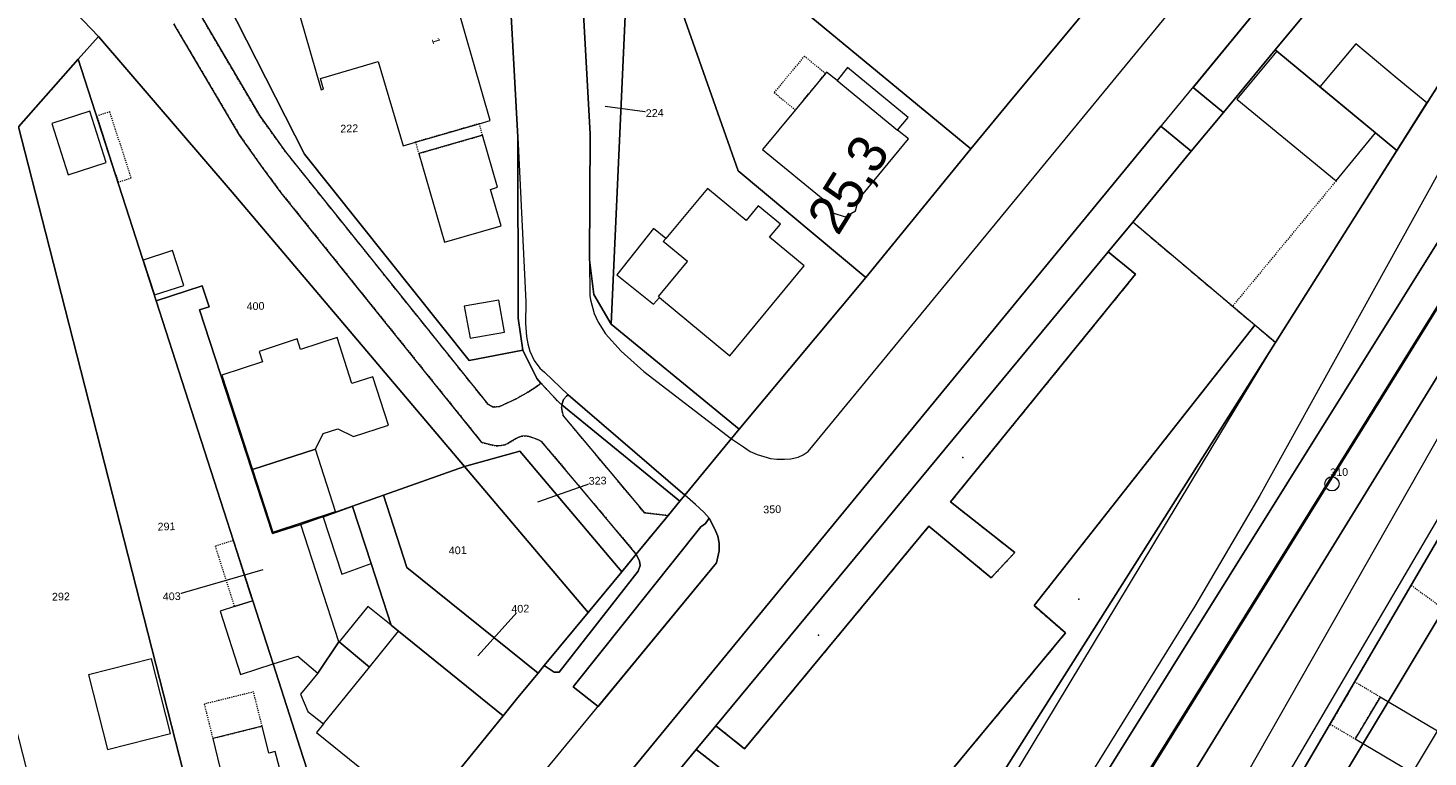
# Model space of a CAD drawing. Header units: millimetres. Extents: x -191 to 81095, y -508122 to 28741.
# Tile 196 of 255: x 5096 to 5223, y 10449 to 10515. Entities that reach past the tile are written whole.
import ezdxf
from ezdxf.enums import TextEntityAlignment as Align

# ---------------------------------------------------------------- set-up
doc = ezdxf.new("R2010")
doc.units = ezdxf.units.MM
for name, pattern in [('VE22-087 DB - VST Hervest-Dorsten ALK VA2736$0$1', [0]), ('VE22-087 DB - VST Hervest-Dorsten ALK VA2736$0$2', [0.16, 0.06, -0.1]), ('VE22-087 DB - VST Hervest-Dorsten ALK VA2736$0$3', [0.26, 0.11, -0.15])]:
    doc.linetypes.add(name, pattern=pattern)
doc.layers.get('0').update_dxf_attribs({"color": 251})
for name, color, linetype, lineweight in [('240620_Dorsten Achse$0$EB-62273R-A-ACHSE', 1, 'Continuous', 35), ('240620_Dorsten Achse$0$EB-62273S-A-KM', 1, 'Continuous', 18), ('240620_Dorsten Achse$0$EB-62273S-A-KMTXT', 1, 'Continuous', 35), ('VE22-087 DB - VST Hervest-Dorsten ALK VA2736$0$AX_Bahnverkehr', 7, 'VE22-087 DB - VST Hervest-Dorsten ALK VA2736$0$1', 18), ('VE22-087 DB - VST Hervest-Dorsten ALK VA2736$0$AX_Bauteil', 7, 'VE22-087 DB - VST Hervest-Dorsten ALK VA2736$0$1', 18), ('VE22-087 DB - VST Hervest-Dorsten ALK VA2736$0$AX_BesondererBauwerkspunkt_G2100', 7, 'VE22-087 DB - VST Hervest-Dorsten ALK VA2736$0$1', 18), ('VE22-087 DB - VST Hervest-Dorsten ALK VA2736$0$AX_Flurstueck', 9, 'VE22-087 DB - VST Hervest-Dorsten ALK VA2736$0$1', 18), ('VE22-087 DB - VST Hervest-Dorsten ALK VA2736$0$AX_Gebaeude', 7, 'VE22-087 DB - VST Hervest-Dorsten ALK VA2736$0$1', 18), ('VE22-087 DB - VST Hervest-Dorsten ALK VA2736$0$AX_Gehoelz', 7, 'VE22-087 DB - VST Hervest-Dorsten ALK VA2736$0$1', 18), ('VE22-087 DB - VST Hervest-Dorsten ALK VA2736$0$AX_Gelaendekante', 7, 'VE22-087 DB - VST Hervest-Dorsten ALK VA2736$0$1', 18), ('VE22-087 DB - VST Hervest-Dorsten ALK VA2736$0$AX_Gleis', 7, 'VE22-087 DB - VST Hervest-Dorsten ALK VA2736$0$1', 18), ('VE22-087 DB - VST Hervest-Dorsten ALK VA2736$0$AX_LagebezeichnungMitHausnummer', 7, 'VE22-087 DB - VST Hervest-Dorsten ALK VA2736$0$1', 18), ('VE22-087 DB - VST Hervest-Dorsten ALK VA2736$0$AX_SonstigesBauwerkOderSonstigeEinrichtung', 7, 'VE22-087 DB - VST Hervest-Dorsten ALK VA2736$0$1', 18), ('VE22-087 DB - VST Hervest-Dorsten ALK VA2736$0$AX_SportFreizeitUndErholungsflaeche', 7, 'VE22-087 DB - VST Hervest-Dorsten ALK VA2736$0$1', 18), ('VE22-087 DB - VST Hervest-Dorsten ALK VA2736$0$AX_Strassenverkehr', 7, 'VE22-087 DB - VST Hervest-Dorsten ALK VA2736$0$1', 18), ('VE22-087 DB - VST Hervest-Dorsten ALK VA2736$0$AX_Strassenverkehrsanlage', 7, 'VE22-087 DB - VST Hervest-Dorsten ALK VA2736$0$1', 18), ('VE22-087 DB - VST Hervest-Dorsten ALK VA2736$0$AX_Vegetationsmerkmal', 7, 'VE22-087 DB - VST Hervest-Dorsten ALK VA2736$0$1', 18), ('VE22-087 DB - VST Hervest-Dorsten ALK VA2736$0$AX_Weg', 7, 'VE22-087 DB - VST Hervest-Dorsten ALK VA2736$0$1', 18), ('VE22-087 DB - VST Hervest-Dorsten ALK VA2736$0$AX_Wohnbauflaeche', 7, 'VE22-087 DB - VST Hervest-Dorsten ALK VA2736$0$1', 18)]:
    doc.layers.add(name, color=color, linetype=linetype, lineweight=lineweight)
doc.layers.add('XREF ALK Kataster', color=251, linetype='Continuous')
doc.styles.add('240620_Dorsten Achse$0$PROVI', font='PROVI.SHX')
doc.styles.add('VE22-087 DB - VST Hervest-Dorsten ALK VA2736$0$0', font='arial.ttf')

# ---------------------------------------------------------------- blocks, each defined once
blk = doc.blocks.new('VE22-087 DB - VST Hervest-Dorsten ALK VA2736$0$99')
at = {"color": 0}
blk.add_point((0, 0), dxfattribs=at)
blk = doc.blocks.new('VE22-087 DB - VST Hervest-Dorsten ALK VA2736')
at = {"layer": 'VE22-087 DB - VST Hervest-Dorsten ALK VA2736$0$AX_Bauteil', "color": 7, "linetype": 'VE22-087 DB - VST Hervest-Dorsten ALK VA2736$0$1', "lineweight": 13, "ltscale": 0.5}
for points in [[(5170.44, 10511.35, 0), (5169.48, 10510.17, 0), (5174.98, 10505.66, 0), (5175.94, 10506.83, 0)], [(5152.8, 10496.71, 0), (5149.45, 10492.51, 0), (5152.8, 10489.83, 0), (5153.32, 10490.45, 0), (5153.23, 10490.54, 0), (5155.88, 10493.71, 0), (5153.68, 10495.53, 0), (5153.91, 10495.81, 0)], [(5126.82, 10462.36, 0), (5124.22, 10459.14, 0), (5126.97, 10456.85, 0), (5129.61, 10460.1, 0), (5128.93, 10460.65, 0)], [(5124.22, 10459.14, 0), (5124.19, 10459.13, 0), (5122.27, 10456.29, 0), (5120.69, 10454.38, 0), (5121.35, 10452.8, 0), (5122.78, 10451.67, 0), (5126.97, 10456.85, 0)]]:
    blk.add_polyline3d(points, close=True, dxfattribs=at)
at = {"layer": 'VE22-087 DB - VST Hervest-Dorsten ALK VA2736$0$AX_Flurstueck', "linetype": 'VE22-087 DB - VST Hervest-Dorsten ALK VA2736$0$1', "lineweight": 13, "ltscale": 0.5}
for points in [[(5083.62, 10405.58, 0), (5099.65, 10409.48, 0), (5121.03, 10414.67, 0), (5125.7, 10416.9, 0), (5130.01, 10419.5, 0), (5133.99, 10422.58, 0), (5137.62, 10425.99, 0), (5141.01, 10429.65, 0), (5143.17, 10432.43, 0), (5143.82, 10433.25, 0), (5151.13, 10442.63, 0), (5156.68, 10449.34, 0), (5158.47, 10451.5, 0), (5194.11, 10494.6, 0), (5196.35, 10497.31, 0), (5201.68, 10503.75, 0), (5204.6, 10507.28, 0), (5209.3, 10512.97, 0), (5214.57, 10519.34, 0)], [(5194.5, 10519.45, 0), (5185.53, 10508.68, 0), (5181.64, 10503.97, 0), (5172.1, 10492.28, 0), (5160.59, 10478.48, 0), (5155.65, 10472.48, 0), (5155.19, 10471.92, 0), (5154.12, 10470.62, 0), (5151.22, 10467.12, 0), (5149.9, 10465.52, 0), (5146.84, 10461.81, 0), (5142.86, 10456.98, 0), (5142.3, 10456.3, 0), (5140.46, 10454.07, 0), (5139.12, 10452.42, 0), (5130.47, 10441.74, 0), (5130.4, 10441.65, 0), (5124.27, 10438.32, 0), (5113.81, 10432.63, 0), (5101.32, 10425.84, 0), (5062.6, 10416.44, 0)], [(5139.85, 10516.07, 0), (5140.46, 10505.04, 0), (5140.49, 10488.58, 0), (5140.9, 10485.67, 0), (5142.17, 10483.09, 0), (5142.56, 10482.67, 0), (5144.18, 10480.92, 0), (5144.45, 10480.7, 0), (5155.19, 10471.92, 0), (5155.65, 10472.48, 0), (5160.59, 10478.48, 0), (5148.94, 10488.03, 0), (5147.36, 10490.73, 0), (5146.97, 10493.89, 0), (5147.02, 10505.31, 0), (5146.38, 10516.8, 0)], [(5271.92, 10590.44, 0), (5268.85, 10584.39, 0), (5248.13, 10547.61, 0), (5240.47, 10535.52, 0), (5234.68, 10526.38, 0), (5220.38, 10503.81, 0), (5209.33, 10486.36, 0), (5164.57, 10415.7, 0), (5162.7, 10412.74, 0), (5140.32, 10377.43, 0), (5136.46, 10371.32, 0), (5147.64, 10372.96, 0), (5146.41, 10370.99, 0), (5147.22, 10370.44, 0), (5163.09, 10373.89, 0), (5165.26, 10377.38, 0), (5175.14, 10379.67, 0), (5184.78, 10395.72, 0), (5233.56, 10476.95, 0), (5276.93, 10550.33, 0), (5284.53, 10563.17, 0), (5290.12, 10572.45, 0)], [(5081.41, 10536, 0), (5102.32, 10514.17, 0), (5114.5, 10500.04, 0), (5135.61, 10475.09, 0), (5140.63, 10476.49, 0), (5149.9, 10465.52, 0), (5151.22, 10467.12, 0), (5154.12, 10470.62, 0), (5155.19, 10471.92, 0), (5144.45, 10480.7, 0), (5144.18, 10480.92, 0), (5142.56, 10482.67, 0), (5142.17, 10483.09, 0), (5140.9, 10485.67, 0), (5136.02, 10484.72, 0), (5121.05, 10503.48, 0), (5114.04, 10517.3, 0), (5109.79, 10525.67, 0), (5104.82, 10535.47, 0), (5096.31, 10552.22, 0), (5087.52, 10551.63, 0)], [(5148.4, 10507.85, 0), (5152.9, 10507.23, 0)], [(5142.28, 10471.86, 0), (5147.71, 10473.79, 0)], [(5117.26, 10465.69, 0), (5108.99, 10463.28, 0)], [(5136.83, 10457.88, 0), (5140.68, 10462.15, 0)]]:
    blk.add_polyline3d(points, dxfattribs=at)
for points in [[(5268.85, 10584.39, 0), (5226.87, 10534.09, 0), (5226.29, 10533.38, 0), (5223.29, 10529.79, 0), (5220.43, 10526.36, 0), (5216.25, 10521.35, 0), (5214.57, 10519.34, 0), (5209.3, 10512.97, 0), (5209.45, 10512.85, 0), (5218.44, 10505.41, 0), (5220.38, 10503.81, 0), (5234.68, 10526.38, 0), (5240.47, 10535.52, 0), (5248.13, 10547.61, 0)], [(5284.53, 10563.17, 0), (5276.93, 10550.33, 0), (5233.56, 10476.95, 0), (5184.78, 10395.72, 0), (5175.14, 10379.67, 0), (5200.69, 10385.57, 0), (5216.47, 10400.66, 0), (5233.88, 10417.3, 0), (5271.21, 10454.6, 0), (5273.57, 10456.96, 0), (5274.9, 10458.29, 0), (5296.33, 10479.7, 0), (5310.15, 10493.48, 0), (5308.99, 10496.62, 0), (5305.06, 10507.24, 0), (5303.88, 10512.51, 0), (5299.83, 10530.5, 0), (5290.65, 10571.27, 0), (5290.12, 10572.45, 0)], [(5178.85, 10532.36, 0), (5174.94, 10545.59, 0), (5172.11, 10555.22, 0), (5160.56, 10541.22, 0), (5159.32, 10539.72, 0), (5150.81, 10529.42, 0), (5181.64, 10503.97, 0), (5185.53, 10508.68, 0), (5194.5, 10519.45, 0), (5190.27, 10522.94, 0), (5186.03, 10526.45, 0)], [(5051.39, 10536.55, 0), (5048.65, 10533.9, 0), (5044.01, 10529.42, 0), (5035.43, 10521.11, 0), (5044.05, 10504.17, 0), (5065.76, 10488.07, 0), (5071.96, 10488.38, 0), (5083.17, 10496.86, 0), (5094.77, 10505.64, 0), (5095.06, 10505.96, 0), (5100.5, 10512.11, 0), (5102.32, 10514.17, 0), (5081.41, 10536, 0)], [(5148.94, 10488.03, 0), (5150.81, 10529.42, 0), (5145.11, 10528.18, 0), (5146.38, 10516.8, 0), (5147.02, 10505.31, 0), (5146.97, 10493.89, 0), (5147.36, 10490.73, 0)], [(5160.48, 10501.97, 0), (5150.81, 10529.42, 0), (5148.94, 10488.03, 0), (5160.59, 10478.48, 0), (5172.1, 10492.28, 0)], [(5181.64, 10503.97, 0), (5150.81, 10529.42, 0), (5160.48, 10501.97, 0), (5172.1, 10492.28, 0)], [(5121.05, 10503.48, 0), (5136.02, 10484.72, 0), (5140.9, 10485.67, 0), (5140.49, 10488.58, 0), (5140.46, 10505.04, 0), (5139.85, 10516.07, 0), (5138.91, 10524.52, 0), (5114.04, 10517.3, 0)], [(5112.38, 10489.6, 0), (5111.51, 10489.32, 0), (5118.14, 10468.99, 0), (5120.72, 10469.81, 0), (5125.42, 10471.48, 0), (5128.24, 10472.48, 0), (5135.61, 10475.09, 0), (5114.5, 10500.04, 0), (5102.32, 10514.17, 0), (5100.5, 10512.11, 0), (5107.57, 10490.14, 0), (5111.76, 10491.51, 0)], [(5218.44, 10505.41, 0), (5209.45, 10512.85, 0), (5209.3, 10512.97, 0), (5204.6, 10507.28, 0), (5201.68, 10503.75, 0), (5196.35, 10497.31, 0), (5194.11, 10494.6, 0), (5158.47, 10451.5, 0), (5156.68, 10449.34, 0), (5151.13, 10442.63, 0), (5143.82, 10433.25, 0), (5143.17, 10432.43, 0), (5164.57, 10415.7, 0), (5209.33, 10486.36, 0), (5220.38, 10503.81, 0)], [(5107.57, 10490.14, 0), (5100.5, 10512.11, 0), (5095.06, 10505.96, 0), (5097.51, 10496.38, 0), (5110.4, 10445.95, 0), (5110.58, 10445.26, 0), (5112.83, 10436.47, 0), (5113.81, 10432.63, 0), (5124.27, 10438.32, 0), (5120.67, 10449.47, 0), (5118.2, 10457.14, 0), (5116.35, 10462.88, 0)], [(5097.51, 10496.38, 0), (5095.06, 10505.96, 0), (5094.77, 10505.64, 0), (5083.17, 10496.86, 0), (5085.01, 10489.62, 0), (5101.32, 10425.84, 0), (5113.81, 10432.63, 0), (5112.83, 10436.47, 0), (5110.58, 10445.26, 0), (5110.4, 10445.95, 0)], [(5128.93, 10460.65, 0), (5127.12, 10466.25, 0), (5125.43, 10471.45, 0), (5125.42, 10471.48, 0), (5120.72, 10469.81, 0), (5118.14, 10468.99, 0), (5111.51, 10489.32, 0), (5112.38, 10489.6, 0), (5111.76, 10491.51, 0), (5107.57, 10490.14, 0), (5116.35, 10462.88, 0), (5118.2, 10457.14, 0), (5120.67, 10449.47, 0), (5124.27, 10438.32, 0), (5130.4, 10441.65, 0), (5130.47, 10441.74, 0), (5139.12, 10452.42, 0), (5129.61, 10460.1, 0)], [(5140.63, 10476.49, 0), (5135.61, 10475.09, 0), (5146.84, 10461.81, 0), (5149.9, 10465.52, 0)], [(5135.61, 10475.09, 0), (5128.24, 10472.48, 0), (5130.37, 10465.89, 0), (5142.3, 10456.3, 0), (5142.86, 10456.98, 0), (5146.84, 10461.81, 0)], [(5130.37, 10465.89, 0), (5128.24, 10472.48, 0), (5125.42, 10471.48, 0), (5125.43, 10471.45, 0), (5127.12, 10466.25, 0), (5128.93, 10460.65, 0), (5129.61, 10460.1, 0), (5139.12, 10452.42, 0), (5140.46, 10454.07, 0), (5142.3, 10456.3, 0)]]:
    blk.add_polyline3d(points, close=True, dxfattribs=at)
at = {"layer": 'VE22-087 DB - VST Hervest-Dorsten ALK VA2736$0$AX_Gebaeude', "color": 7, "linetype": 'VE22-087 DB - VST Hervest-Dorsten ALK VA2736$0$1', "lineweight": 13, "ltscale": 0.5}
for points in [[(5209.45, 10512.85, 0), (5205.81, 10508.48, 0), (5214.84, 10501.05, 0), (5218.44, 10505.41, 0), (5213.38, 10509.6, 0)], [(5216.63, 10513.51, 0), (5213.38, 10509.6, 0), (5218.44, 10505.41, 0), (5220.37, 10503.83, 0), (5223.1, 10508.14, 0), (5220.41, 10510.37, 0)], [(5170.44, 10511.35, 0), (5169.48, 10510.17, 0), (5168.53, 10510.93, 0), (5168.42, 10510.81, 0), (5165.68, 10507.5, 0), (5162.7, 10503.92, 0), (5168.56, 10499.11, 0), (5169.1, 10498.15, 0), (5170.2, 10497.8, 0), (5171.15, 10498.34, 0), (5171.44, 10499.37, 0), (5175.97, 10504.87, 0), (5174.98, 10505.66, 0), (5175.94, 10506.83, 0)], [(5101.54, 10507.38, 0), (5098.09, 10506.26, 0), (5099.58, 10501.61, 0), (5103.04, 10502.73, 0)], [(5131.45, 10503.54, 0), (5133.79, 10495.48, 0), (5138.93, 10496.97, 0), (5137.98, 10500.28, 0), (5138.62, 10500.47, 0), (5137.25, 10505.21, 0)], [(5157.69, 10500.37, 0), (5153.91, 10495.81, 0), (5152.8, 10496.71, 0), (5149.45, 10492.51, 0), (5152.8, 10489.83, 0), (5153.32, 10490.45, 0), (5159.72, 10485.16, 0), (5166.5, 10493.32, 0), (5163.33, 10495.95, 0), (5164.32, 10497.12, 0), (5162.3, 10498.8, 0), (5161.2, 10497.46, 0)], [(5109.06, 10494.72, 0), (5106.39, 10493.86, 0), (5107.41, 10490.68, 0), (5110.08, 10491.55, 0)], [(5138.72, 10490.21, 0), (5135.59, 10489.66, 0), (5136.11, 10486.75, 0), (5139.23, 10487.3, 0)], [(5124.03, 10486.8, 0), (5120.7, 10485.73, 0), (5120.39, 10486.68, 0), (5116.93, 10485.55, 0), (5117.24, 10484.59, 0), (5113.55, 10483.38, 0), (5116.33, 10474.82, 0), (5122.05, 10476.67, 0), (5122.77, 10478.09, 0), (5124.09, 10478.51, 0), (5125.51, 10477.8, 0), (5128.7, 10478.84, 0), (5127.28, 10483.25, 0), (5125.37, 10482.64, 0)], [(5123.89, 10470.98, 0), (5122.05, 10476.67, 0), (5116.33, 10474.82, 0), (5118.18, 10469.11, 0)], [(5125.43, 10471.45, 0), (5122.75, 10470.49, 0), (5124.47, 10465.3, 0), (5127.12, 10466.25, 0)], [(5116.35, 10462.88, 0), (5116.35, 10462.88, 0), (5114.7, 10462.34, 0), (5113.38, 10461.92, 0), (5115.23, 10456.18, 0), (5118.2, 10457.14, 0)], [(5121.35, 10452.8, 0), (5122.78, 10451.67, 0), (5122.15, 10450.89, 0), (5128.93, 10445.41, 0), (5127.95, 10444.2, 0), (5128.03, 10444.13, 0), (5130.4, 10441.8, 0), (5130.47, 10441.74, 0), (5139.12, 10452.42, 0), (5129.61, 10460.1, 0), (5128.93, 10460.65, 0), (5126.82, 10462.36, 0), (5124.22, 10459.14, 0), (5124.19, 10459.13, 0), (5122.27, 10456.29, 0), (5120.69, 10454.38, 0)], [(5107.14, 10457.6, 0), (5101.42, 10456.14, 0), (5103.16, 10449.34, 0), (5108.88, 10450.8, 0)], [(5216.58, 10450.31, 0), (5221.78, 10447.22, 0), (5224.05, 10451.03, 0), (5218.85, 10454.12, 0)]]:
    blk.add_polyline3d(points, close=True, dxfattribs=at)
blk.add_polyline3d([(5120.61, 10440.83, 0), (5118.4, 10449.17, 0), (5117.82, 10449.03, 0), (5117.21, 10451.48, 0), (5112.72, 10450.36, 0), (5113.59, 10446.83, 0)], dxfattribs=at)
at = {"layer": 'VE22-087 DB - VST Hervest-Dorsten ALK VA2736$0$AX_SonstigesBauwerkOderSonstigeEinrichtung', "color": 7, "linetype": 'VE22-087 DB - VST Hervest-Dorsten ALK VA2736$0$3', "lineweight": 13, "ltscale": 0.5}
for points in [[(5166.51, 10512.4, 0), (5163.76, 10509.09, 0), (5165.68, 10507.5, 0), (5168.42, 10510.81, 0)], [(5103.37, 10507.33, 0), (5102.18, 10506.95, 0), (5104.11, 10500.95, 0), (5105.3, 10501.33, 0)], [(5131.45, 10503.54, 0), (5137.25, 10505.21, 0), (5136.94, 10506.25, 0), (5131.15, 10504.58, 0)], [(5114.58, 10468.37, 0), (5112.93, 10467.84, 0), (5114.7, 10462.34, 0), (5116.35, 10462.88, 0)], [(5116.43, 10454.59, 0), (5111.95, 10453.48, 0), (5112.72, 10450.36, 0), (5117.21, 10451.48, 0)], [(5216.54, 10455.49, 0), (5214.31, 10451.66, 0), (5216.58, 10450.31, 0), (5218.85, 10454.12, 0)]]:
    blk.add_polyline3d(points, close=True, dxfattribs=at)
for points in [[(5199.67, 10501.33, 0), (5196.35, 10497.31, 0), (5207.45, 10487.94, 0), (5209.33, 10486.36, 0)], [(5214.84, 10501.05, 0), (5205.42, 10489.65, 0)], [(5221.68, 10464.28, 0), (5224.66, 10462.12, 0), (5242.02, 10449.56, 0)]]:
    blk.add_polyline3d(points, dxfattribs=at)
at = {"layer": 'VE22-087 DB - VST Hervest-Dorsten ALK VA2736$0$AX_SportFreizeitUndErholungsflaeche', "color": 253, "linetype": 'VE22-087 DB - VST Hervest-Dorsten ALK VA2736$0$1', "lineweight": 13, "ltscale": 0.5, "true_color": 0x999999}
blk.add_polyline3d([(5081.41, 10536, 0), (5051.39, 10536.55, 0), (5048.65, 10533.9, 0), (5044.01, 10529.42, 0), (5035.43, 10521.11, 0), (5044.05, 10504.17, 0), (5065.76, 10488.07, 0), (5071.96, 10488.38, 0), (5083.17, 10496.86, 0), (5094.77, 10505.64, 0), (5095.06, 10505.96, 0), (5100.5, 10512.11, 0), (5102.32, 10514.17, 0)], close=True, dxfattribs=at)
at = {"layer": 'VE22-087 DB - VST Hervest-Dorsten ALK VA2736$0$AX_Strassenverkehr', "color": 253, "linetype": 'VE22-087 DB - VST Hervest-Dorsten ALK VA2736$0$1', "lineweight": 13, "ltscale": 0.5, "true_color": 0x999999}
for points in [[(5213.46, 10523.69, 0), (5201.84, 10509.56, 0), (5204.6, 10507.28, 0), (5209.3, 10512.97, 0), (5214.57, 10519.34, 0), (5216.25, 10521.35, 0)], [(5157.86, 10470.38, 0), (5157.51, 10469.89, 0), (5157.08, 10469.6, 0), (5145.49, 10455.04, 0), (5147.75, 10453.26, 0), (5158.51, 10466.33, 0), (5158.75, 10467.41, 0), (5158.77, 10468.12, 0), (5158.63, 10468.75, 0), (5158.37, 10469.39, 0)], [(5157.86, 10470.38, 0), (5158.37, 10469.39, 0), (5158.63, 10468.75, 0), (5158.77, 10468.12, 0), (5158.75, 10467.41, 0), (5158.51, 10466.33, 0), (5147.75, 10453.26, 0), (5145.49, 10455.04, 0), (5157.08, 10469.6, 0), (5157.51, 10469.89, 0)], [(5151.22, 10467.12, 0), (5149.9, 10465.52, 0), (5146.84, 10461.81, 0), (5142.86, 10456.98, 0), (5143.75, 10456.37, 0), (5144.21, 10456.39, 0), (5151.41, 10465.56, 0), (5151.59, 10466.09, 0), (5151.52, 10466.47, 0)]]:
    blk.add_polyline3d(points, close=True, dxfattribs=at)
at = {"layer": 'VE22-087 DB - VST Hervest-Dorsten ALK VA2736$0$AX_Strassenverkehrsanlage', "color": 7, "linetype": 'VE22-087 DB - VST Hervest-Dorsten ALK VA2736$0$1', "lineweight": 13, "ltscale": 0.5, "true_color": 0xf7f7f0}
for points in [[(5159.88, 10477.61, 0), (5160.98, 10476.86, 0), (5161.59, 10476.46, 0), (5162.22, 10476.18, 0), (5162.82, 10475.99, 0), (5163.44, 10475.81, 0), (5163.99, 10475.74, 0), (5164.7, 10475.74, 0), (5165.28, 10475.78, 0), (5165.94, 10475.92, 0), (5166.38, 10476.14, 0), (5166.84, 10476.45, 0), (5203.99, 10521.63, 0), (5211.15, 10530.28, 0), (5212.23, 10531.59, 0), (5214.22, 10533.99, 0), (5265.52, 10596.52, 0)], [(5146.97, 10493.89, 0), (5147, 10490.62, 0), (5147.07, 10490.23, 0), (5147.38, 10489.01, 0), (5147.77, 10488.2, 0), (5148.44, 10487.15, 0), (5149.84, 10485.56, 0), (5151.9, 10483.73, 0), (5159.88, 10477.61, 0)]]:
    blk.add_polyline3d(points, dxfattribs=at)
at = {"layer": 'VE22-087 DB - VST Hervest-Dorsten ALK VA2736$0$AX_BesondererBauwerkspunkt_G2100', "color": 7, "xscale": 0.5, "yscale": 0.5, "zscale": 0.5}
for p, rotation in [((5136.94, 10506.25), 1.589567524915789), ((5131.15, 10504.58), 1.589567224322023)]:
    blk.add_blockref('VE22-087 DB - VST Hervest-Dorsten ALK VA2736$0$99', p, dxfattribs=dict(at, rotation=rotation))
at = {"layer": 'VE22-087 DB - VST Hervest-Dorsten ALK VA2736$0$AX_Vegetationsmerkmal', "color": 7, "xscale": 0.5, "yscale": 0.5, "zscale": 0.5}
for p, rotation in [((5180.92, 10475.9), 1.58956130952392), ((5191.47, 10463.02), 1.589558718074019), ((5167.8, 10459.75), 1.589558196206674)]:
    blk.add_blockref('VE22-087 DB - VST Hervest-Dorsten ALK VA2736$0$99', p, dxfattribs=dict(at, rotation=rotation))
at = {"layer": 'VE22-087 DB - VST Hervest-Dorsten ALK VA2736$0$AX_Flurstueck', "char_height": 0.7, "attachment_point": 2, "rotation": 1.5896, "style": 'VE22-087 DB - VST Hervest-Dorsten ALK VA2736$0$0', "bg_fill": 3, "box_fill_scale": 1, "bg_fill_color": 256, "bg_fill_transparency": 0}
for s, insert in [('224', (5152.89, 10507.58)), ('222', (5125.12, 10506.17)), ('400', (5116.6, 10490.02)), ('310', (5215.11, 10474.92)), ('323', (5147.7, 10474.14)), ('350', (5163.57, 10471.54)), ('291', (5108.51, 10469.98)), ('401', (5134.98, 10467.81)), ('292', (5098.91, 10463.61)), ('403', (5108.98, 10463.63)), ('402', (5140.67, 10462.5))]:
    blk.add_mtext(s, dxfattribs=dict(at, insert=insert))
at = {"layer": 'VE22-087 DB - VST Hervest-Dorsten ALK VA2736$0$AX_LagebezeichnungMitHausnummer', "color": 7, "insert": (5133.37, 10513.89), "char_height": 0.7, "attachment_point": 2, "rotation": 286.2506, "style": 'VE22-087 DB - VST Hervest-Dorsten ALK VA2736$0$0', "bg_fill": 3, "box_fill_scale": 1, "bg_fill_color": 256, "bg_fill_transparency": 0}
blk.add_mtext('1', dxfattribs=at)
at = {"layer": 'VE22-087 DB - VST Hervest-Dorsten ALK VA2736$0$AX_Bahnverkehr', "color": 253, "linetype": 'VE22-087 DB - VST Hervest-Dorsten ALK VA2736$0$1', "lineweight": 13, "ltscale": 0.5, "true_color": 0x999999}
blk.add_polyline3d([(5278.67, 10582.92, 0), (5152.56, 10380.9, 0), (5147.64, 10372.96, 0), (5146.41, 10370.99, 0), (5147.22, 10370.44, 0), (5163.09, 10373.89, 0), (5165.26, 10377.38, 0), (5170.4, 10385.64, 0), (5165.69, 10388.39, 0), (5284.61, 10581.73, 0), (5285.01, 10582.48, 0), (5280.23, 10585.33, 0)], close=True, dxfattribs=at)
at = {"layer": 'VE22-087 DB - VST Hervest-Dorsten ALK VA2736$0$AX_Gebaeude', "color": 7, "linetype": 'VE22-087 DB - VST Hervest-Dorsten ALK VA2736$0$1', "lineweight": 13, "ltscale": 0.5}
for points in [[(5137.95, 10506.54, 0), (5134.09, 10519.97, 0), (5125.66, 10517.53, 0), (5120.63, 10516.07, 0), (5122.58, 10509.33, 0), (5122.8, 10509.39, 0), (5122.51, 10510.37, 0), (5127.77, 10511.91, 0), (5130.03, 10504.25, 0), (5131.15, 10504.58, 0), (5136.94, 10506.25, 0)], [(5124.19, 10459.13, 0), (5120.72, 10469.81, 0), (5118.14, 10468.99, 0), (5111.51, 10489.32, 0), (5112.38, 10489.6, 0), (5111.76, 10491.51, 0), (5107.57, 10490.14, 0), (5116.35, 10462.88, 0), (5118.2, 10457.14, 0), (5120.46, 10457.85, 0), (5122.27, 10456.29, 0)]]:
    blk.add_polyline3d(points, close=True, dxfattribs=at)
at = {"layer": 'VE22-087 DB - VST Hervest-Dorsten ALK VA2736$0$AX_Gehoelz', "color": 3, "linetype": 'VE22-087 DB - VST Hervest-Dorsten ALK VA2736$0$1', "lineweight": 13, "ltscale": 0.5, "true_color": 0x00ff00}
for points in [[(5271.92, 10590.44, 0), (5268.85, 10584.39, 0), (5248.13, 10547.61, 0), (5240.47, 10535.52, 0), (5234.68, 10526.38, 0), (5220.38, 10503.81, 0), (5209.33, 10486.36, 0), (5164.57, 10415.7, 0), (5162.7, 10412.74, 0), (5140.32, 10377.43, 0), (5136.46, 10371.32, 0), (5147.64, 10372.96, 0), (5152.56, 10380.9, 0), (5278.67, 10582.92, 0), (5280.23, 10585.33, 0), (5280.8, 10586.26, 0), (5278.3, 10587.82, 0), (5276.49, 10588.77, 0), (5275.08, 10589.44, 0), (5273.33, 10590.05, 0)], [(5287.41, 10578.73, 0), (5286.78, 10579.67, 0), (5284.61, 10581.73, 0), (5165.69, 10388.39, 0), (5170.4, 10385.64, 0), (5165.26, 10377.38, 0), (5175.14, 10379.67, 0), (5184.78, 10395.72, 0), (5181.7, 10395.25, 0), (5188.99, 10407.99, 0), (5201.56, 10429.97, 0), (5211.49, 10446.88, 0), (5221.68, 10464.28, 0), (5231.17, 10480.57, 0), (5242.37, 10499.06, 0), (5252.59, 10516.26, 0), (5263.04, 10533.32, 0), (5274.82, 10552.9, 0), (5276.93, 10550.33, 0), (5284.53, 10563.17, 0), (5290.12, 10572.45, 0), (5289.44, 10574.32, 0), (5288.74, 10576.03, 0), (5288.1, 10577.53, 0)]]:
    blk.add_polyline3d(points, close=True, dxfattribs=at)
at = {"layer": 'VE22-087 DB - VST Hervest-Dorsten ALK VA2736$0$AX_Gelaendekante', "color": 18, "linetype": 'VE22-087 DB - VST Hervest-Dorsten ALK VA2736$0$1', "lineweight": 13, "ltscale": 0.5, "true_color": 0x520000}
for points in [[(5148.87, 10374.95, 0), (5147.99, 10375.61, 0), (5147.36, 10376.16, 0), (5146.57, 10377.06, 0), (5146.16, 10377.7, 0), (5146.01, 10378.54, 0), (5146.15, 10379.5, 0), (5146.66, 10380.72, 0), (5149.5, 10386.32, 0), (5150.67, 10388.3, 0), (5156.51, 10398.16, 0), (5158.55, 10402.2, 0), (5202.7, 10475.38, 0), (5209.34, 10486.35, 0), (5240.49, 10535.51, 0)], [(5233.91, 10516.18, 0), (5224.1, 10501.67, 0), (5207.91, 10472.46, 0), (5202, 10462.37, 0), (5164.99, 10402.75, 0), (5163.09, 10400.54, 0), (5160.98, 10397.82, 0), (5158.59, 10394.33, 0), (5156.44, 10390.7, 0), (5155.48, 10388.82, 0), (5153.83, 10384.93, 0), (5152.64, 10381.19, 0)], [(5231.83, 10483.51, 0), (5205.16, 10438.07, 0), (5199.14, 10425.77, 0), (5184.48, 10400.13, 0), (5183.38, 10398.3, 0), (5183.21, 10397.47, 0), (5183.22, 10397.03, 0), (5183.3, 10396.76, 0), (5183.48, 10396.5, 0), (5183.92, 10396.19, 0), (5184.53, 10395.98, 0), (5185.78, 10395.86, 0), (5188.6, 10396.29, 0), (5192.68, 10396.54, 0), (5193.88, 10396.66, 0), (5195.36, 10396.97, 0), (5200.53, 10398.7, 0), (5203.67, 10399.62, 0), (5206.36, 10400.25, 0), (5208.16, 10400.57, 0), (5209.78, 10400.75, 0), (5212.14, 10400.81, 0), (5214.12, 10400.76, 0), (5219.11, 10400.45, 0)], [(5217.16, 10397.34, 0), (5213.83, 10397.28, 0), (5212.01, 10397.37, 0), (5209.58, 10397.64, 0), (5207.93, 10397.66, 0), (5206.42, 10397.5, 0), (5204.86, 10397.14, 0), (5200.14, 10395.44, 0), (5197.52, 10394.64, 0), (5194.41, 10393.84, 0), (5189.42, 10392.82, 0), (5186.49, 10392.37, 0), (5184.66, 10392.23, 0), (5183.23, 10392.34, 0), (5182.07, 10392.69, 0), (5180.19, 10393.65, 0), (5179.43, 10394.13, 0), (5179.01, 10394.39, 0), (5177.51, 10395.6, 0), (5195.94, 10428.15, 0), (5224.45, 10478.29, 0), (5248.8, 10519.41, 0)]]:
    blk.add_polyline3d(points, dxfattribs=at)
at = {"layer": 'VE22-087 DB - VST Hervest-Dorsten ALK VA2736$0$AX_Gleis', "color": 7, "linetype": 'VE22-087 DB - VST Hervest-Dorsten ALK VA2736$0$1', "lineweight": 13, "ltscale": 0.5}
blk.add_polyline3d([(5033.19, 10102.35, 0), (5043.93, 10139.07, 0), (5052.81, 10167.53, 0), (5060.8, 10190.97, 0), (5067.68, 10209.39, 0), (5074.66, 10226.92, 0), (5083.97, 10248.31, 0), (5091.9, 10265.47, 0), (5103.37, 10288.34, 0), (5119.2, 10318.21, 0), (5127.8, 10333.22, 0), (5134.91, 10345.43, 0), (5138.99, 10352.27, 0), (5150.63, 10371.19, 0), (5282.67, 10583.88, 0)], dxfattribs=at)
at = {"layer": 'VE22-087 DB - VST Hervest-Dorsten ALK VA2736$0$AX_SonstigesBauwerkOderSonstigeEinrichtung', "color": 7, "linetype": 'VE22-087 DB - VST Hervest-Dorsten ALK VA2736$0$3', "lineweight": 13, "ltscale": 0.5}
for points in [[(5181.7, 10395.25, 0), (5188.99, 10407.99, 0), (5201.56, 10429.97, 0), (5211.49, 10446.88, 0), (5221.68, 10464.28, 0), (5231.17, 10480.57, 0), (5242.37, 10499.06, 0), (5252.59, 10516.26, 0), (5263.04, 10533.32, 0), (5274.82, 10552.9, 0), (5276.93, 10550.33, 0), (5291.44, 10532.7, 0), (5282.45, 10517.62, 0), (5272.62, 10501.09, 0), (5262.36, 10483.88, 0), (5252.15, 10466.67, 0), (5242.02, 10449.56, 0), (5235.96, 10439.3, 0), (5231.91, 10432.31, 0), (5221.7, 10414.97, 0), (5214.15, 10402.16, 0), (5212.88, 10400.01, 0)], [(5194.11, 10494.6, 0), (5196.61, 10492.56, 0), (5179.79, 10471.87, 0), (5185.63, 10467.26, 0), (5183.49, 10464.97, 0), (5177.82, 10469.66, 0), (5161.07, 10449.42, 0), (5158.47, 10451.5, 0)], [(5207.45, 10487.94, 0), (5187.38, 10462.43, 0), (5190.25, 10459.95, 0), (5168.17, 10433.34, 0), (5170.22, 10431.44, 0), (5162.32, 10421.44, 0), (5147.7, 10433.47, 0), (5157.12, 10444.94, 0), (5162.34, 10440.69, 0), (5164.45, 10443.3, 0), (5156.68, 10449.34, 0)]]:
    blk.add_polyline3d(points, dxfattribs=at)
at = {"layer": 'VE22-087 DB - VST Hervest-Dorsten ALK VA2736$0$AX_SportFreizeitUndErholungsflaeche', "color": 253, "linetype": 'VE22-087 DB - VST Hervest-Dorsten ALK VA2736$0$1', "lineweight": 13, "ltscale": 0.5, "true_color": 0x999999}
for points in [[(5101.83, 10532.79, 0), (5116.99, 10506.96, 0), (5119.33, 10503.71, 0), (5137.73, 10480.76, 0), (5138.22, 10480.49, 0), (5138.78, 10480.53, 0), (5140.3, 10481.23, 0), (5141.37, 10481.83, 0), (5142.11, 10482.33, 0), (5142.56, 10482.67, 0), (5142.17, 10483.09, 0), (5140.9, 10485.67, 0), (5136.02, 10484.72, 0), (5121.05, 10503.48, 0), (5114.04, 10517.3, 0)], [(5081.41, 10536, 0), (5102.32, 10514.17, 0), (5114.5, 10500.04, 0), (5135.61, 10475.09, 0), (5140.63, 10476.49, 0), (5149.9, 10465.52, 0), (5151.22, 10467.12, 0), (5146.1, 10473.22, 0), (5142.62, 10477.37, 0), (5142.24, 10477.55, 0), (5141.49, 10477.82, 0), (5141.12, 10477.86, 0), (5140.82, 10477.83, 0), (5140.54, 10477.74, 0), (5140.29, 10477.62, 0), (5139.79, 10477.32, 0), (5139.54, 10477.18, 0), (5139.26, 10477.06, 0), (5138.94, 10476.99, 0), (5138.59, 10476.97, 0), (5138.3, 10476.99, 0), (5137.9, 10477.07, 0), (5137.19, 10477.27, 0), (5118.95, 10499.98, 0), (5117.24, 10502.26, 0), (5115.16, 10505.21, 0), (5109.18, 10515.33, 0)]]:
    blk.add_polyline3d(points, dxfattribs=at)
for points in [[(5263.04, 10533.32, 0), (5252.59, 10516.26, 0), (5242.37, 10499.06, 0), (5231.17, 10480.57, 0), (5221.68, 10464.28, 0), (5211.49, 10446.88, 0), (5201.56, 10429.97, 0), (5188.99, 10407.99, 0), (5181.7, 10395.25, 0), (5184.78, 10395.72, 0), (5212.88, 10400.01, 0), (5213.36, 10400.83, 0), (5214.15, 10402.16, 0), (5221.7, 10414.97, 0), (5231.91, 10432.31, 0), (5235.96, 10439.3, 0), (5242.02, 10449.56, 0), (5252.15, 10466.67, 0), (5262.36, 10483.88, 0), (5272.62, 10501.09, 0), (5282.45, 10517.62, 0), (5291.44, 10532.7, 0), (5276.93, 10550.33, 0), (5274.82, 10552.9, 0)], [(5194.11, 10494.6, 0), (5196.61, 10492.56, 0), (5179.79, 10471.87, 0), (5185.63, 10467.26, 0), (5183.49, 10464.97, 0), (5177.82, 10469.66, 0), (5161.07, 10449.42, 0), (5158.47, 10451.5, 0), (5156.68, 10449.34, 0), (5164.45, 10443.3, 0), (5162.34, 10440.69, 0), (5157.12, 10444.94, 0), (5147.7, 10433.47, 0), (5162.32, 10421.44, 0), (5170.22, 10431.44, 0), (5168.17, 10433.34, 0), (5190.25, 10459.95, 0), (5187.38, 10462.43, 0), (5207.45, 10487.94, 0), (5196.35, 10497.31, 0)], [(5194.11, 10494.6, 0), (5158.47, 10451.5, 0), (5161.07, 10449.42, 0), (5177.82, 10469.66, 0), (5183.49, 10464.97, 0), (5185.63, 10467.26, 0), (5179.79, 10471.87, 0), (5196.61, 10492.56, 0)], [(5207.45, 10487.94, 0), (5187.38, 10462.43, 0), (5190.25, 10459.95, 0), (5168.17, 10433.34, 0), (5170.22, 10431.44, 0), (5162.32, 10421.44, 0), (5147.7, 10433.47, 0), (5157.12, 10444.94, 0), (5162.34, 10440.69, 0), (5164.45, 10443.3, 0), (5156.68, 10449.34, 0), (5151.13, 10442.63, 0), (5143.82, 10433.25, 0), (5143.17, 10432.43, 0), (5164.57, 10415.7, 0), (5209.33, 10486.36, 0)], [(5144.89, 10481.49, 0), (5144.61, 10481.19, 0), (5144.45, 10480.7, 0), (5144.44, 10480.43, 0), (5144.49, 10480.07, 0), (5144.59, 10479.7, 0), (5151.96, 10470.88, 0), (5154.12, 10470.62, 0), (5155.19, 10471.92, 0), (5155.65, 10472.48, 0), (5145.04, 10481.6, 0)]]:
    blk.add_polyline3d(points, close=True, dxfattribs=at)
at = {"layer": 'VE22-087 DB - VST Hervest-Dorsten ALK VA2736$0$AX_Strassenverkehr', "color": 253, "linetype": 'VE22-087 DB - VST Hervest-Dorsten ALK VA2736$0$1', "lineweight": 13, "ltscale": 0.5, "true_color": 0x999999}
for points in [[(5194.5, 10519.45, 0), (5185.53, 10508.68, 0), (5181.64, 10503.97, 0), (5172.1, 10492.28, 0), (5160.59, 10478.48, 0), (5155.65, 10472.48, 0), (5155.19, 10471.92, 0), (5154.12, 10470.62, 0), (5151.22, 10467.12, 0), (5151.52, 10466.47, 0), (5151.59, 10466.09, 0), (5151.41, 10465.56, 0), (5144.21, 10456.39, 0), (5143.75, 10456.37, 0), (5142.86, 10456.98, 0), (5142.3, 10456.3, 0), (5140.46, 10454.07, 0), (5139.12, 10452.42, 0), (5130.47, 10441.74, 0), (5130.4, 10441.65, 0), (5124.27, 10438.32, 0), (5113.81, 10432.63, 0), (5101.32, 10425.84, 0), (5062.6, 10416.44, 0)], [(5083.62, 10405.58, 0), (5099.65, 10409.48, 0), (5121.03, 10414.67, 0), (5125.7, 10416.9, 0), (5130.01, 10419.5, 0), (5133.99, 10422.58, 0), (5137.62, 10425.99, 0), (5141.01, 10429.65, 0), (5143.17, 10432.43, 0), (5143.82, 10433.25, 0), (5141.01, 10435.56, 0), (5141.34, 10435.95, 0), (5170.52, 10471.48, 0), (5198.92, 10506.02, 0), (5201.68, 10503.75, 0), (5204.6, 10507.28, 0), (5201.84, 10509.56, 0), (5213.46, 10523.69, 0)], [(5139.85, 10516.07, 0), (5140.46, 10505.04, 0), (5140.49, 10488.58, 0), (5140.9, 10485.67, 0), (5142.17, 10483.09, 0), (5142.56, 10482.67, 0), (5144.18, 10480.92, 0), (5144.45, 10480.7, 0), (5144.61, 10481.19, 0), (5144.89, 10481.49, 0), (5145.04, 10481.6, 0), (5155.65, 10472.48, 0), (5160.59, 10478.48, 0), (5148.94, 10488.03, 0), (5147.36, 10490.73, 0), (5146.97, 10493.89, 0), (5147.02, 10505.31, 0), (5146.38, 10516.8, 0)]]:
    blk.add_polyline3d(points, dxfattribs=at)
blk.add_polyline3d([(5198.92, 10506.02, 0), (5170.52, 10471.48, 0), (5141.34, 10435.95, 0), (5141.01, 10435.56, 0), (5143.82, 10433.25, 0), (5151.13, 10442.63, 0), (5156.68, 10449.34, 0), (5158.47, 10451.5, 0), (5194.11, 10494.6, 0), (5196.35, 10497.31, 0), (5201.68, 10503.75, 0)], close=True, dxfattribs=at)
at = {"layer": 'VE22-087 DB - VST Hervest-Dorsten ALK VA2736$0$AX_Strassenverkehrsanlage', "color": 7, "linetype": 'VE22-087 DB - VST Hervest-Dorsten ALK VA2736$0$1', "lineweight": 13, "ltscale": 0.5, "true_color": 0xf7f7f0}
for points in [[(4948.65, 10376.18, 0), (4955.69, 10378.24, 0), (4968.98, 10381.62, 0), (4985.11, 10385.53, 0), (5028.77, 10396.21, 0), (5115.16, 10417.38, 0), (5116.72, 10417.77, 0), (5119.05, 10418.43, 0), (5121.13, 10419.23, 0), (5123.15, 10420.17, 0), (5124.82, 10420.92, 0), (5126.59, 10421.84, 0), (5128.29, 10422.91, 0), (5130.68, 10424.55, 0), (5132.12, 10425.69, 0), (5133.93, 10427.39, 0), (5138.19, 10432.11, 0), (5141.34, 10435.95, 0), (5170.52, 10471.48, 0), (5213.46, 10523.69, 0), (5217.64, 10528.66, 0)], [(5140.46, 10505.04, 0), (5141.19, 10490.05, 0), (5141.15, 10488.1, 0), (5141.25, 10486.89, 0), (5141.35, 10486.25, 0), (5141.54, 10485.58, 0), (5141.95, 10484.72, 0), (5142.47, 10484.02, 0), (5142.87, 10483.67, 0), (5145.04, 10481.6, 0), (5155.65, 10472.48, 0)], [(5132.71, 10435.01, 0), (5158.51, 10466.33, 0), (5158.75, 10467.41, 0), (5158.77, 10468.12, 0), (5158.63, 10468.75, 0), (5158.37, 10469.39, 0), (5157.86, 10470.38, 0), (5157.36, 10470.93, 0), (5156.62, 10471.62, 0), (5155.65, 10472.48, 0)]]:
    blk.add_polyline3d(points, dxfattribs=at)
at = {"layer": 'VE22-087 DB - VST Hervest-Dorsten ALK VA2736$0$AX_Vegetationsmerkmal', "color": 7, "linetype": 'VE22-087 DB - VST Hervest-Dorsten ALK VA2736$0$1', "lineweight": 13, "ltscale": 0.5}
for points in [[(5194.11, 10494.6, 0), (5158.47, 10451.5, 0), (5161.07, 10449.42, 0), (5177.82, 10469.66, 0), (5183.49, 10464.97, 0), (5185.63, 10467.26, 0), (5179.79, 10471.87, 0), (5196.61, 10492.56, 0)], [(5207.45, 10487.94, 0), (5187.38, 10462.43, 0), (5190.25, 10459.95, 0), (5168.17, 10433.34, 0), (5170.22, 10431.44, 0), (5162.32, 10421.44, 0), (5147.7, 10433.47, 0), (5157.12, 10444.94, 0), (5162.34, 10440.69, 0), (5164.45, 10443.3, 0), (5156.68, 10449.34, 0), (5151.13, 10442.63, 0), (5143.17, 10432.43, 0), (5164.57, 10415.7, 0), (5209.33, 10486.36, 0)]]:
    blk.add_polyline3d(points, close=True, dxfattribs=at)
at = {"layer": 'VE22-087 DB - VST Hervest-Dorsten ALK VA2736$0$AX_Weg', "color": 7, "linetype": 'VE22-087 DB - VST Hervest-Dorsten ALK VA2736$0$2', "lineweight": 13, "ltscale": 0.5}
blk.add_polyline3d([(5109.18, 10515.33, 0), (5115.16, 10505.21, 0), (5117.24, 10502.26, 0), (5118.95, 10499.98, 0), (5137.19, 10477.27, 0), (5137.9, 10477.07, 0), (5138.3, 10476.99, 0), (5138.59, 10476.97, 0), (5138.94, 10476.99, 0), (5139.26, 10477.06, 0), (5139.54, 10477.18, 0), (5139.79, 10477.32, 0), (5140.29, 10477.62, 0), (5140.54, 10477.74, 0), (5140.82, 10477.83, 0), (5141.12, 10477.86, 0), (5141.49, 10477.82, 0), (5142.24, 10477.55, 0), (5142.62, 10477.37, 0), (5146.1, 10473.22, 0), (5151.22, 10467.12, 0), (5154.12, 10470.62, 0), (5151.96, 10470.88, 0), (5144.59, 10479.7, 0), (5144.49, 10480.07, 0), (5144.44, 10480.43, 0), (5144.45, 10480.7, 0), (5144.18, 10480.92, 0), (5142.56, 10482.67, 0), (5142.11, 10482.33, 0), (5141.37, 10481.83, 0), (5140.3, 10481.23, 0), (5138.78, 10480.53, 0), (5138.22, 10480.49, 0), (5137.73, 10480.76, 0), (5119.33, 10503.71, 0), (5116.99, 10506.96, 0), (5101.83, 10532.79, 0)], dxfattribs=at)
at = {"layer": 'VE22-087 DB - VST Hervest-Dorsten ALK VA2736$0$AX_Wohnbauflaeche', "color": 253, "linetype": 'VE22-087 DB - VST Hervest-Dorsten ALK VA2736$0$1', "lineweight": 13, "ltscale": 0.5, "true_color": 0x999999}
for points in [[(5146.38, 10516.8, 0), (5147.02, 10505.31, 0), (5146.97, 10493.89, 0), (5147.36, 10490.73, 0), (5148.94, 10488.03, 0), (5160.59, 10478.48, 0), (5172.1, 10492.28, 0), (5181.64, 10503.97, 0), (5185.53, 10508.68, 0), (5194.5, 10519.45, 0)], [(5093.41, 10599.49, 0), (5088.3, 10579.56, 0), (5090.19, 10572.83, 0), (5095.62, 10553.58, 0), (5096.31, 10552.22, 0), (5104.82, 10535.47, 0), (5109.79, 10525.67, 0), (5114.04, 10517.3, 0), (5121.05, 10503.48, 0), (5136.02, 10484.72, 0), (5140.9, 10485.67, 0), (5140.49, 10488.58, 0), (5140.46, 10505.04, 0), (5139.85, 10516.07, 0), (5138.91, 10524.52, 0), (5138.61, 10527.23, 0), (5136.77, 10538.27, 0), (5135.54, 10544.39, 0), (5133.93, 10552.39, 0), (5132.3, 10562.66, 0), (5132.12, 10564.17, 0), (5131.07, 10572.89, 0), (5130.05, 10584.37, 0), (5129.75, 10587.75, 0)]]:
    blk.add_polyline3d(points, dxfattribs=at)
for points in [[(5124.27, 10438.32, 0), (5120.67, 10449.47, 0), (5118.2, 10457.14, 0), (5116.35, 10462.88, 0), (5107.57, 10490.14, 0), (5111.76, 10491.51, 0), (5112.38, 10489.6, 0), (5111.51, 10489.32, 0), (5118.14, 10468.99, 0), (5120.72, 10469.81, 0), (5125.42, 10471.48, 0), (5128.24, 10472.48, 0), (5135.61, 10475.09, 0), (5114.5, 10500.04, 0), (5102.32, 10514.17, 0), (5100.5, 10512.11, 0), (5095.06, 10505.96, 0), (5094.77, 10505.64, 0), (5083.17, 10496.86, 0), (5085.01, 10489.62, 0), (5101.32, 10425.84, 0), (5113.81, 10432.63, 0)], [(5146.84, 10461.81, 0), (5135.61, 10475.09, 0), (5128.24, 10472.48, 0), (5125.42, 10471.48, 0), (5125.43, 10471.45, 0), (5127.12, 10466.25, 0), (5128.93, 10460.65, 0), (5129.61, 10460.1, 0), (5139.12, 10452.42, 0), (5140.46, 10454.07, 0), (5142.3, 10456.3, 0), (5142.86, 10456.98, 0)]]:
    blk.add_polyline3d(points, close=True, dxfattribs=at)

msp = doc.modelspace()

# ---------------------------------------------------------------- block references
at = {"layer": 'XREF ALK Kataster', "color": 251}
msp.add_blockref('VE22-087 DB - VST Hervest-Dorsten ALK VA2736', (0, 0), dxfattribs=at)

# ---------------------------------------------------------------- next in the draw order: linework, layer by layer
at = {"layer": '240620_Dorsten Achse$0$EB-62273R-A-ACHSE', "color": 251}
msp.add_line((5161.758, 10389.32), (5308.175, 10625.009), dxfattribs=at)
at = {"layer": '240620_Dorsten Achse$0$EB-62273S-A-KM', "color": 251}
msp.add_circle((5214.465, 10473.507), 0.65, dxfattribs=at)

# ---------------------------------------------------------------- next in the draw order: texts
at = {"layer": '240620_Dorsten Achse$0$EB-62273S-A-KMTXT', "color": 251, "style": '240620_Dorsten Achse$0$PROVI'}
msp.add_text('25,3', height=3.5, rotation=58.21985, dxfattribs=at).set_placement((5171.962, 10499.84), align=Align.CENTER)

doc.saveas('drawing.dxf')
